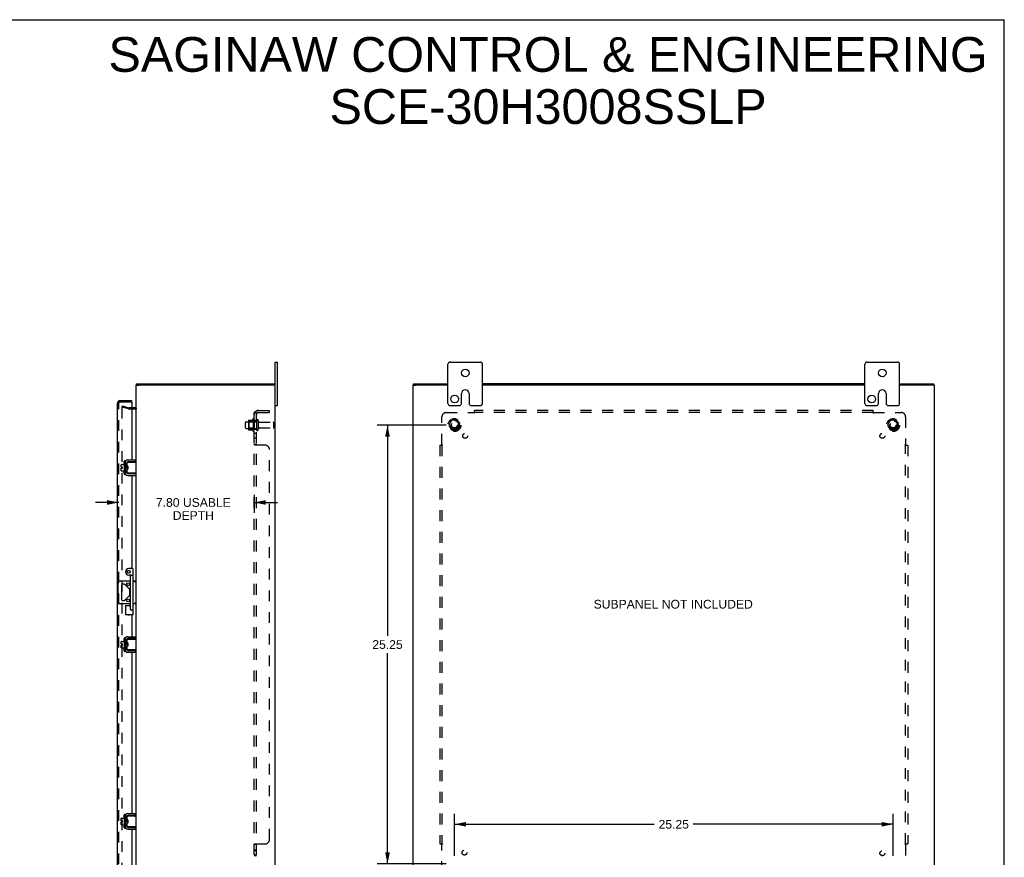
# Model space of a CAD drawing. Header units: inches. Extents: x 0 to 113, y 0 to 73.
# Tile 5 of 5: x 57 to 113, y 25 to 73. Entities that reach past the tile are written whole.
import ezdxf

# ---------------------------------------------------------------- set-up
doc = ezdxf.new("R2010")
doc.units = ezdxf.units.IN
doc.header["$LTSCALE"] = 6.233333
doc.header["$MEASUREMENT"] = 0
doc.linetypes.add('HIDDEN', pattern=[0.2, 0.1, -0.1])
doc.layers.get('0').update_dxf_attribs({"linetype": 'CONTINUOUS'})
for name, color, linetype in [('DEFAULT_2', 8, 'HIDDEN'), ('DIMENSIONS', 7, 'CONTINUOUS'), ('DOOR_ASSEMBLY', 7, 'CONTINUOUS'), ('SUBPANEL', 7, 'CONTINUOUS')]:
    doc.layers.add(name, color=color, linetype=linetype)
doc.styles.get("Standard").update_dxf_attribs({"font": 'arial.ttf'})
doc.dimstyles.new('DIMSTYLE_1', dxfattribs={"dimtxt": 0.5, "dimasz": 0.666667, "dimexe": 0.09, "dimexo": 0.07, "dimgap": 0.0375, "dimtad": 0, "dimtih": 1, "dimtoh": 1, "dimzin": 4, "dimdsep": 46, "dimtxsty": 'Standard', "dimblk": '_FILLED', "dimblk1": '_FILLED', "dimblk2": '_FILLED', "dimcen": 0.09, "dimadec": 3, "dimazin": 1, "dimtfac": 1, "dimtdec": 3, "dimtofl": 0, "dimtmove": 0, "dimatfit": 3, "dimldrblk": '_FILLED', "dimfxl": 0, "dimtolj": 1, "dimtzin": 4, "dimarcsym": 0})

# ---------------------------------------------------------------- blocks, each defined once
blk = doc.blocks.new('_FILLED')
at = {"color": 0, "linetype": 'ByBlock'}
blk.add_solid([(0, 0), (-1, 0.2), (-1, -0.2)], dxfattribs=at)
blk = doc.blocks.new('*D5')
at = {"layer": 'DIMENSIONS', "color": 2, "linetype": 'Continuous'}
for p, q in [((70.165, 45.997), (70.165, 44.959)), ((62.367, 45.559), (61.034, 45.559)), ((70.165, 45.559), (71.499, 45.559))]:
    blk.add_line(p, q, dxfattribs=at)
at = {"layer": 'DIMENSIONS', "color": 2, "linetype": 'Continuous', "xscale": 0.6666666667, "yscale": 0.6666666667, "zscale": 0.6666666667}
blk.add_blockref('_FILLED', (62.367, 45.559), dxfattribs=at)
at = {"layer": 'DIMENSIONS', "color": 2, "linetype": 'Continuous', "xscale": 0.6666666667, "yscale": 0.6666666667, "zscale": 0.6666666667, "rotation": 180}
blk.add_blockref('_FILLED', (70.165, 45.559), dxfattribs=at)
at = {"layer": 'DIMENSIONS', "color": 2, "linetype": 'Continuous', "insert": (66.661, 45.809), "char_height": 0.5, "width": 4.30297, "attachment_point": 2, "line_spacing_factor": 0.9}
blk.add_mtext('7.80 USABLE\\PDEPTH', dxfattribs=at)
blk = doc.blocks.new('*D10')
at = {"layer": 'DIMENSIONS', "color": 2, "linetype": 'Continuous'}
for p, q in [((81.218, 50.011), (77.235, 50.011)), ((77.835, 50.011), (77.835, 37.886)), ((77.835, 24.761), (77.835, 36.886)), ((81.218, 24.761), (77.235, 24.761))]:
    blk.add_line(p, q, dxfattribs=at)
at = {"layer": 'DIMENSIONS', "color": 2, "linetype": 'Continuous', "xscale": 0.6666666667, "yscale": 0.6666666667, "zscale": 0.6666666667}
for p, rotation in [((77.835, 50.011), 90), ((77.835, 24.761), 270)]:
    blk.add_blockref('_FILLED', p, dxfattribs=dict(at, rotation=rotation))
at = {"layer": 'DIMENSIONS', "color": 2, "linetype": 'Continuous', "insert": (77.835, 37.636), "char_height": 0.5, "width": 1.74721, "attachment_point": 2, "line_spacing_factor": 0.9}
blk.add_mtext('25.25', dxfattribs=at)
blk = doc.blocks.new('*D11')
at = {"layer": 'DIMENSIONS', "color": 2, "linetype": 'Continuous'}
for p, q in [((81.685, 25.228), (81.685, 27.646)), ((106.935, 25.228), (106.935, 27.646)), ((81.685, 27.046), (93.186, 27.046)), ((106.935, 27.046), (95.434, 27.046))]:
    blk.add_line(p, q, dxfattribs=at)
at = {"layer": 'DIMENSIONS', "color": 2, "linetype": 'Continuous', "xscale": 0.6666666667, "yscale": 0.6666666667, "zscale": 0.6666666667, "rotation": 180}
blk.add_blockref('_FILLED', (81.685, 27.046), dxfattribs=at)
at = {"layer": 'DIMENSIONS', "color": 2, "linetype": 'Continuous', "xscale": 0.6666666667, "yscale": 0.6666666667, "zscale": 0.6666666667}
blk.add_blockref('_FILLED', (106.935, 27.046), dxfattribs=at)
at = {"layer": 'DIMENSIONS', "color": 2, "linetype": 'Continuous', "insert": (94.31, 27.296), "char_height": 0.5, "width": 1.74721, "attachment_point": 2, "line_spacing_factor": 0.9}
blk.add_mtext('25.25', dxfattribs=at)

msp = doc.modelspace()

# ---------------------------------------------------------------- linework, layer by layer
at = {"color": 7, "linetype": 'Continuous'}
for p, q in [((0, 73.333), (113.333, 73.333)), ((113.333, 0), (113.333, 73.333)), ((71.365, 53.636), (71.5, 53.636)), ((71.5, 51.136), (71.5, 53.636)), ((81.31, 51.261), (81.31, 53.511)), ((81.435, 53.636), (83.185, 53.636)), ((83.31, 51.261), (83.31, 53.511)), ((105.31, 51.261), (105.31, 53.511)), ((105.435, 53.636), (107.185, 53.636)), ((107.31, 51.261), (107.31, 53.511)), ((63.365, 52.311), (63.52, 52.311)), ((63.385, 52.311), (63.385, 52.386)), ((71.365, 52.311), (71.218, 52.311)), ((71.335, 52.311), (71.335, 52.386)), ((79.31, 52.311), (79.46, 52.311)), ((79.335, 52.311), (79.335, 52.386)), ((109.31, 52.311), (109.16, 52.311)), ((109.285, 52.311), (109.285, 52.386)), ((82.091, 51.261), (82.091, 51.824)), ((82.529, 51.824), (82.529, 51.261)), ((106.091, 51.261), (106.091, 51.824)), ((106.529, 51.824), (106.529, 51.261)), ((71.365, 51.136), (71.5, 51.136)), ((81.435, 51.136), (81.966, 51.136)), ((82.654, 51.136), (83.185, 51.136)), ((105.435, 51.136), (105.966, 51.136)), ((106.654, 51.136), (107.185, 51.136)), ((62.513, 47.595), (62.513, 47.731)), ((62.523, 47.741), (62.688, 47.741)), ((62.688, 47.805), (62.688, 47.318)), ((62.698, 47.815), (62.718, 47.815)), ((62.728, 47.875), (62.731, 47.875)), ((62.832, 47.844), (62.832, 47.279)), ((62.836, 47.673), (62.832, 47.68)), ((62.836, 47.679), (62.836, 47.864)), ((62.846, 47.874), (63.365, 47.874)), ((62.896, 47.654), (62.846, 47.654)), ((62.854, 47.642), (62.847, 47.654)), ((62.859, 47.654), (62.853, 47.644)), ((63.332, 47.904), (62.892, 47.904)), ((62.896, 47.654), (62.896, 47.469)), ((63.332, 47.904), (63.332, 48.008)), ((63.365, 47.249), (63.365, 47.874)), ((62.513, 47.595), (62.581, 47.595)), ((62.513, 47.381), (62.513, 47.527)), ((62.513, 47.527), (62.581, 47.527)), ((62.523, 47.371), (62.688, 47.371)), ((62.581, 47.527), (62.581, 47.595)), ((62.698, 47.308), (62.718, 47.308)), ((62.728, 47.247), (62.731, 47.247)), ((62.832, 47.472), (62.839, 47.46)), ((62.836, 47.259), (62.836, 47.444)), ((62.896, 47.469), (62.846, 47.469)), ((63.365, 47.249), (62.846, 47.249)), ((62.867, 47.549), (62.864, 47.574)), ((62.872, 47.469), (62.878, 47.478)), ((62.877, 47.481), (62.884, 47.469)), ((62.892, 47.219), (63.332, 47.219)), ((63.293, 47.256), (63.285, 47.259)), ((63.332, 47.219), (63.332, 47.115)), ((62.329, 39.855), (62.329, 40.917)), ((62.454, 41.042), (63.05, 41.042)), ((62.682, 40.851), (62.583, 40.851)), ((62.992, 40.567), (62.726, 40.833)), ((63.19, 41.042), (63.365, 41.042)), ((62.52, 40.789), (62.52, 39.984)), ((63.01, 40.25), (63.01, 40.523)), ((63.05, 39.73), (62.454, 39.73)), ((62.583, 39.921), (62.682, 39.921)), ((62.726, 39.939), (62.992, 40.205)), ((63.365, 39.73), (63.19, 39.73)), ((62.513, 37.42), (62.513, 37.556)), ((62.513, 37.42), (62.581, 37.42)), ((62.523, 37.566), (62.688, 37.566)), ((62.581, 37.352), (62.581, 37.42)), ((62.688, 37.63), (62.688, 37.143)), ((62.698, 37.64), (62.718, 37.64)), ((62.728, 37.7), (62.731, 37.7)), ((62.832, 37.669), (62.832, 37.104)), ((62.836, 37.498), (62.832, 37.505)), ((62.836, 37.504), (62.836, 37.689)), ((62.846, 37.699), (63.365, 37.699)), ((62.896, 37.479), (62.846, 37.479)), ((62.854, 37.467), (62.847, 37.479)), ((62.859, 37.479), (62.853, 37.469)), ((63.332, 37.729), (62.892, 37.729)), ((62.896, 37.479), (62.896, 37.294)), ((63.332, 37.729), (63.332, 37.833)), ((63.365, 37.074), (63.365, 37.699)), ((62.513, 37.206), (62.513, 37.352)), ((62.513, 37.352), (62.581, 37.352)), ((62.523, 37.196), (62.688, 37.196)), ((62.698, 37.133), (62.718, 37.133)), ((62.728, 37.072), (62.731, 37.072)), ((62.832, 37.297), (62.839, 37.285)), ((62.836, 37.084), (62.836, 37.269)), ((62.896, 37.294), (62.846, 37.294)), ((63.365, 37.074), (62.846, 37.074)), ((62.867, 37.374), (62.864, 37.399)), ((62.872, 37.294), (62.878, 37.303)), ((62.877, 37.306), (62.884, 37.294)), ((62.892, 37.044), (63.332, 37.044)), ((63.293, 37.081), (63.285, 37.084)), ((63.332, 37.044), (63.332, 36.94)), ((62.513, 27.245), (62.513, 27.381)), ((62.513, 27.245), (62.581, 27.245)), ((62.523, 27.391), (62.688, 27.391)), ((62.581, 27.177), (62.581, 27.245)), ((62.688, 27.455), (62.688, 26.968)), ((62.698, 27.465), (62.718, 27.465)), ((62.728, 27.525), (62.731, 27.525)), ((62.832, 27.494), (62.832, 26.929)), ((62.836, 27.323), (62.832, 27.33)), ((62.836, 27.329), (62.836, 27.514)), ((62.846, 27.524), (63.365, 27.524)), ((62.896, 27.304), (62.846, 27.304)), ((62.854, 27.292), (62.847, 27.304)), ((62.859, 27.304), (62.853, 27.294)), ((62.867, 27.199), (62.864, 27.224)), ((63.332, 27.554), (62.892, 27.554)), ((62.896, 27.304), (62.896, 27.119)), ((63.332, 27.554), (63.332, 27.658)), ((63.365, 26.899), (63.365, 27.524)), ((62.513, 27.177), (62.581, 27.177)), ((62.513, 27.031), (62.513, 27.177)), ((62.523, 27.021), (62.688, 27.021)), ((62.698, 26.958), (62.718, 26.958)), ((62.728, 26.897), (62.731, 26.897)), ((62.832, 27.122), (62.839, 27.11)), ((62.836, 26.909), (62.836, 27.094)), ((62.896, 27.119), (62.846, 27.119)), ((63.365, 26.899), (62.846, 26.899)), ((62.872, 27.119), (62.878, 27.128)), ((62.877, 27.131), (62.884, 27.119)), ((62.892, 26.869), (63.332, 26.869)), ((63.293, 26.906), (63.285, 26.909)), ((63.332, 26.869), (63.332, 26.765))]:
    msp.add_line(p, q, dxfattribs=at)
at = {"color": 3, "linetype": 'Continuous'}
for p, q in [((71.365, 21.136), (71.365, 53.636)), ((63.365, 47.874), (63.365, 52.311)), ((63.385, 52.386), (71.335, 52.386)), ((71.21, 52.311), (63.52, 52.311)), ((79.31, 22.461), (79.31, 52.311)), ((79.335, 52.386), (81.31, 52.386)), ((81.31, 52.311), (79.465, 52.311)), ((105.31, 52.386), (83.31, 52.386)), ((105.31, 52.311), (83.31, 52.311)), ((107.31, 52.386), (109.285, 52.386)), ((109.155, 52.311), (107.31, 52.311)), ((109.31, 22.461), (109.31, 52.311)), ((63.295, 51.011), (63.117, 51.011)), ((62.728, 47.875), (62.728, 47.247)), ((62.892, 48.008), (63.332, 48.008)), ((62.892, 47.115), (63.332, 47.115)), ((63.365, 37.699), (63.365, 47.249)), ((62.728, 37.7), (62.728, 37.072)), ((62.892, 37.833), (63.332, 37.833)), ((62.892, 36.94), (63.332, 36.94)), ((63.365, 27.524), (63.365, 37.074)), ((62.728, 27.525), (62.728, 26.897)), ((62.892, 27.658), (63.332, 27.658)), ((62.892, 26.765), (63.332, 26.765)), ((63.365, 22.461), (63.365, 26.899))]:
    msp.add_line(p, q, dxfattribs=at)
at = {"color": 7, "linetype": 'Continuous'}
for points in [[(62.839, 47.585), (62.838, 47.595), (62.838, 47.606), (62.837, 47.616), (62.836, 47.625), (62.835, 47.634), (62.835, 47.643), (62.834, 47.651), (62.833, 47.658), (62.833, 47.665), (62.832, 47.67), (62.832, 47.671)], [(62.836, 47.679), (62.836, 47.677), (62.836, 47.675), (62.836, 47.673), (62.836, 47.672), (62.837, 47.67), (62.837, 47.669), (62.837, 47.668), (62.837, 47.666), (62.838, 47.665), (62.838, 47.664), (62.838, 47.663), (62.839, 47.662), (62.839, 47.661), (62.84, 47.66), (62.84, 47.659), (62.841, 47.658), (62.841, 47.657), (62.842, 47.656), (62.842, 47.656), (62.843, 47.655), (62.844, 47.654), (62.844, 47.654), (62.845, 47.654), (62.846, 47.654)], [(62.864, 47.574), (62.863, 47.581), (62.863, 47.589), (62.862, 47.597), (62.861, 47.604), (62.86, 47.611), (62.859, 47.617), (62.859, 47.622), (62.858, 47.628), (62.857, 47.632), (62.856, 47.636), (62.856, 47.639), (62.855, 47.641), (62.854, 47.642)], [(62.889, 47.585), (62.888, 47.595), (62.888, 47.606), (62.887, 47.616), (62.886, 47.626), (62.885, 47.635), (62.885, 47.643), (62.884, 47.651), (62.884, 47.654)], [(63.285, 47.864), (63.293, 47.866), (63.296, 47.867), (63.299, 47.868), (63.302, 47.869), (63.305, 47.87), (63.308, 47.871), (63.311, 47.872), (63.313, 47.872), (63.316, 47.873), (63.318, 47.873), (63.32, 47.873), (63.322, 47.874), (63.324, 47.874)], [(62.846, 47.469), (62.845, 47.469), (62.844, 47.468), (62.844, 47.468), (62.843, 47.467), (62.842, 47.467), (62.842, 47.466), (62.841, 47.465), (62.841, 47.465), (62.84, 47.464), (62.84, 47.463), (62.839, 47.462), (62.839, 47.461), (62.839, 47.46), (62.838, 47.459), (62.838, 47.458), (62.837, 47.456), (62.837, 47.455), (62.837, 47.454), (62.837, 47.452), (62.836, 47.451), (62.836, 47.449), (62.836, 47.447), (62.836, 47.446), (62.836, 47.444)], [(62.842, 47.531), (62.841, 47.552), (62.839, 47.585)], [(62.847, 47.469), (62.847, 47.475), (62.846, 47.483), (62.845, 47.492), (62.844, 47.501), (62.844, 47.511), (62.843, 47.521), (62.842, 47.531)], [(62.877, 47.481), (62.876, 47.482), (62.875, 47.484), (62.875, 47.487), (62.874, 47.491), (62.873, 47.495), (62.872, 47.5), (62.871, 47.506), (62.871, 47.512), (62.87, 47.519), (62.869, 47.526), (62.868, 47.534), (62.867, 47.541), (62.867, 47.549)], [(62.892, 47.531), (62.891, 47.552), (62.889, 47.585)], [(62.896, 47.482), (62.896, 47.482), (62.895, 47.491), (62.894, 47.5), (62.894, 47.51), (62.893, 47.52), (62.892, 47.531)], [(63.324, 47.249), (63.322, 47.249), (63.32, 47.249), (63.318, 47.249), (63.316, 47.25), (63.313, 47.25), (63.311, 47.251), (63.308, 47.251), (63.305, 47.252), (63.302, 47.253), (63.299, 47.254), (63.296, 47.255), (63.293, 47.256)], [(63.359, 41.042), (63.356, 41.042), (63.352, 41.04), (63.347, 41.038), (63.343, 41.036), (63.338, 41.032), (63.332, 41.029), (63.327, 41.025), (63.321, 41.021), (63.315, 41.016), (63.309, 41.012), (63.303, 41.007), (63.297, 41.002), (63.29, 40.997), (63.284, 40.992), (63.278, 40.987), (63.272, 40.982)], [(63.29, 39.775), (63.278, 39.785), (63.272, 39.79)], [(63.359, 39.73), (63.356, 39.731), (63.352, 39.732), (63.347, 39.734), (63.343, 39.737), (63.338, 39.74), (63.332, 39.744), (63.327, 39.748), (63.321, 39.752), (63.315, 39.756), (63.309, 39.761), (63.303, 39.765), (63.297, 39.77), (63.29, 39.775)], [(62.839, 37.41), (62.838, 37.42), (62.838, 37.431), (62.837, 37.441), (62.836, 37.45), (62.835, 37.459), (62.835, 37.468), (62.834, 37.476), (62.833, 37.483), (62.833, 37.49), (62.832, 37.495), (62.832, 37.496)], [(62.836, 37.504), (62.836, 37.502), (62.836, 37.5), (62.836, 37.498), (62.836, 37.497), (62.837, 37.495), (62.837, 37.494), (62.837, 37.493), (62.837, 37.491), (62.838, 37.49), (62.838, 37.489), (62.838, 37.488), (62.839, 37.487), (62.839, 37.486), (62.84, 37.485), (62.84, 37.484), (62.841, 37.483), (62.841, 37.482), (62.842, 37.481), (62.842, 37.481), (62.843, 37.48), (62.844, 37.479), (62.844, 37.479), (62.845, 37.479), (62.846, 37.479)], [(62.842, 37.356), (62.841, 37.377), (62.839, 37.41)], [(62.864, 37.399), (62.863, 37.406), (62.863, 37.414), (62.862, 37.422), (62.861, 37.429), (62.86, 37.436), (62.859, 37.442), (62.859, 37.447), (62.858, 37.453), (62.857, 37.457), (62.856, 37.461), (62.856, 37.464), (62.855, 37.466), (62.854, 37.467)], [(62.889, 37.41), (62.888, 37.42), (62.888, 37.431), (62.887, 37.441), (62.886, 37.451), (62.885, 37.46), (62.885, 37.468), (62.884, 37.476), (62.884, 37.479)], [(62.892, 37.356), (62.891, 37.377), (62.889, 37.41)], [(63.285, 37.689), (63.293, 37.691), (63.296, 37.692), (63.299, 37.693), (63.302, 37.694), (63.305, 37.695), (63.308, 37.696), (63.311, 37.697), (63.313, 37.697), (63.316, 37.698), (63.318, 37.698), (63.32, 37.698), (63.322, 37.699), (63.324, 37.699)], [(62.846, 37.294), (62.845, 37.294), (62.844, 37.293), (62.844, 37.293), (62.843, 37.292), (62.842, 37.292), (62.842, 37.291), (62.841, 37.29), (62.841, 37.29), (62.84, 37.289), (62.84, 37.288), (62.839, 37.287), (62.839, 37.286), (62.839, 37.285), (62.838, 37.284), (62.838, 37.283), (62.837, 37.281), (62.837, 37.28), (62.837, 37.279), (62.837, 37.277), (62.836, 37.276), (62.836, 37.274), (62.836, 37.272), (62.836, 37.271), (62.836, 37.269)], [(62.847, 37.294), (62.847, 37.3), (62.846, 37.308), (62.845, 37.317), (62.844, 37.326), (62.844, 37.336), (62.843, 37.346), (62.842, 37.356)], [(62.877, 37.306), (62.876, 37.307), (62.875, 37.309), (62.875, 37.312), (62.874, 37.316), (62.873, 37.32), (62.872, 37.325), (62.871, 37.331), (62.871, 37.337), (62.87, 37.344), (62.869, 37.351), (62.868, 37.359), (62.867, 37.366), (62.867, 37.374)], [(62.896, 37.307), (62.896, 37.307), (62.895, 37.316), (62.894, 37.325), (62.894, 37.335), (62.893, 37.345), (62.892, 37.356)], [(63.324, 37.074), (63.322, 37.074), (63.32, 37.074), (63.318, 37.074), (63.316, 37.075), (63.313, 37.075), (63.311, 37.076), (63.308, 37.076), (63.305, 37.077), (63.302, 37.078), (63.299, 37.079), (63.296, 37.08), (63.293, 37.081)], [(62.839, 27.235), (62.838, 27.245), (62.838, 27.256), (62.837, 27.266), (62.836, 27.275), (62.835, 27.284), (62.835, 27.293), (62.834, 27.301), (62.833, 27.308), (62.833, 27.315), (62.832, 27.32), (62.832, 27.321)], [(62.836, 27.329), (62.836, 27.327), (62.836, 27.325), (62.836, 27.323), (62.836, 27.322), (62.837, 27.32), (62.837, 27.319), (62.837, 27.318), (62.837, 27.316), (62.838, 27.315), (62.838, 27.314), (62.838, 27.313), (62.839, 27.312), (62.839, 27.311), (62.84, 27.31), (62.84, 27.309), (62.841, 27.308), (62.841, 27.307), (62.842, 27.306), (62.842, 27.306), (62.843, 27.305), (62.844, 27.304), (62.844, 27.304), (62.845, 27.304), (62.846, 27.304)], [(62.842, 27.181), (62.841, 27.202), (62.839, 27.235)], [(62.864, 27.224), (62.863, 27.231), (62.863, 27.239), (62.862, 27.247), (62.861, 27.254), (62.86, 27.261), (62.859, 27.267), (62.859, 27.272), (62.858, 27.278), (62.857, 27.282), (62.856, 27.286), (62.856, 27.289), (62.855, 27.291), (62.854, 27.292)], [(62.889, 27.235), (62.888, 27.245), (62.888, 27.256), (62.887, 27.266), (62.886, 27.276), (62.885, 27.285), (62.885, 27.293), (62.884, 27.301), (62.884, 27.304)], [(62.892, 27.181), (62.891, 27.202), (62.889, 27.235)], [(63.285, 27.514), (63.293, 27.516), (63.296, 27.517), (63.299, 27.518), (63.302, 27.519), (63.305, 27.52), (63.308, 27.521), (63.311, 27.522), (63.313, 27.522), (63.316, 27.523), (63.318, 27.523), (63.32, 27.523), (63.322, 27.524), (63.324, 27.524)], [(62.846, 27.119), (62.845, 27.119), (62.844, 27.118), (62.844, 27.118), (62.843, 27.117), (62.842, 27.117), (62.842, 27.116), (62.841, 27.115), (62.841, 27.115), (62.84, 27.114), (62.84, 27.113), (62.839, 27.112), (62.839, 27.111), (62.839, 27.11), (62.838, 27.109), (62.838, 27.108), (62.837, 27.106), (62.837, 27.105), (62.837, 27.104), (62.837, 27.102), (62.836, 27.101), (62.836, 27.099), (62.836, 27.097), (62.836, 27.096), (62.836, 27.094)], [(62.847, 27.119), (62.847, 27.125), (62.846, 27.133), (62.845, 27.142), (62.844, 27.151), (62.844, 27.161), (62.843, 27.171), (62.842, 27.181)], [(62.877, 27.131), (62.876, 27.132), (62.875, 27.134), (62.875, 27.137), (62.874, 27.141), (62.873, 27.145), (62.872, 27.15), (62.871, 27.156), (62.871, 27.162), (62.87, 27.169), (62.869, 27.176), (62.868, 27.184), (62.867, 27.191), (62.867, 27.199)], [(62.896, 27.132), (62.896, 27.132), (62.895, 27.141), (62.894, 27.15), (62.894, 27.16), (62.893, 27.17), (62.892, 27.181)], [(63.324, 26.899), (63.322, 26.899), (63.32, 26.899), (63.318, 26.899), (63.316, 26.9), (63.313, 26.9), (63.311, 26.901), (63.308, 26.901), (63.305, 26.902), (63.302, 26.903), (63.299, 26.904), (63.296, 26.905), (63.293, 26.906)]]:
    msp.add_lwpolyline(points, dxfattribs=at)
for centre, radius in [((82.31, 53.011), 0.219), ((106.31, 53.011), 0.219), ((81.701, 51.511), 0.219), ((105.701, 51.511), 0.219), ((62.901, 40.851), 0.08), ((62.901, 39.921), 0.08)]:
    msp.add_circle(centre, radius, dxfattribs=at)
for centre, radius, start, end in [((81.435, 53.511), 0.125, 90, 180), ((83.185, 53.511), 0.125, 0, 90), ((105.435, 53.511), 0.125, 90, 180), ((107.185, 53.511), 0.125, 0, 90), ((82.31, 51.824), 0.219, 0, 180), ((106.31, 51.824), 0.219, 0, 180), ((81.435, 51.261), 0.125, 180, 270), ((81.966, 51.261), 0.125, 270.0001, 360), ((82.654, 51.261), 0.125, 180, 269.9999), ((83.185, 51.261), 0.125, 270, 360), ((105.435, 51.261), 0.125, 180, 270), ((105.966, 51.261), 0.125, 270.0001, 360), ((106.654, 51.261), 0.125, 180, 269.9999), ((107.185, 51.261), 0.125, 270, 360), ((62.523, 47.731), 0.01, 90, 180), ((62.698, 47.805), 0.01, 90, 180), ((62.718, 47.805), 0.01, 0, 90), ((62.892, 47.844), 0.06, 90, 180), ((62.846, 47.864), 0.01, 90, 144.8477), ((62.523, 47.381), 0.01, 180, 270), ((62.698, 47.318), 0.01, 180, 270), ((62.718, 47.318), 0.01, 270, 360), ((62.892, 47.279), 0.06, 180, 270), ((62.846, 47.259), 0.01, 180, 189.0225), ((62.846, 47.259), 0.01, 214.7076, 270), ((62.454, 40.917), 0.125, 90, 180), ((62.583, 40.789), 0.0625, 90, 180), ((62.682, 40.789), 0.0625, 45, 90), ((62.948, 40.523), 0.0625, 0, 45), ((62.948, 40.25), 0.0625, 315, 360), ((62.454, 39.855), 0.125, 180, 270), ((62.583, 39.984), 0.0625, 180, 270), ((62.682, 39.984), 0.0625, 270, 315), ((62.523, 37.556), 0.01, 90, 180), ((62.698, 37.63), 0.01, 90, 180), ((62.718, 37.63), 0.01, 0, 90), ((62.892, 37.669), 0.06, 90, 180), ((62.846, 37.689), 0.01, 90, 144.8477), ((62.523, 37.206), 0.01, 180, 270), ((62.698, 37.143), 0.01, 180, 270), ((62.718, 37.143), 0.01, 270, 360), ((62.892, 37.104), 0.06, 180, 270), ((62.846, 37.084), 0.01, 214.7076, 270), ((62.523, 27.381), 0.01, 90, 180), ((62.698, 27.455), 0.01, 90, 180), ((62.718, 27.455), 0.01, 0, 90), ((62.892, 27.494), 0.06, 90, 180), ((62.846, 27.514), 0.01, 90, 144.8477), ((62.523, 27.031), 0.01, 180, 270), ((62.698, 26.968), 0.01, 180, 270), ((62.718, 26.968), 0.01, 270, 360), ((62.892, 26.929), 0.06, 180, 270), ((62.846, 26.909), 0.01, 180, 189.0225), ((62.846, 26.909), 0.01, 214.7076, 270)]:
    msp.add_arc(centre, radius, start, end, dxfattribs=at)
at = {"color": 3, "linetype": 'Continuous'}
for centre, radius, start, end in [((63.295, 51.081), 0.07, 270, 360), ((62.892, 47.844), 0.164, 90, 180), ((62.892, 47.279), 0.164, 180, 270), ((62.892, 37.669), 0.164, 90, 180), ((62.892, 37.104), 0.164, 180, 270), ((62.892, 27.494), 0.164, 90, 180), ((62.892, 26.929), 0.164, 180, 270)]:
    msp.add_arc(centre, radius, start, end, dxfattribs=at)
at = {"layer": 'DEFAULT_2', "color": 8, "linetype": 'HIDDEN'}
for p, q in [((62.572, 51.116), (62.553, 51.043)), ((62.937, 50.94), (62.553, 51.043)), ((62.553, 51.013), (62.553, 51.011)), ((62.553, 51.011), (62.553, 23.762)), ((62.572, 51.031), (62.571, 51.031)), ((62.572, 51.116), (62.957, 51.013)), ((63.117, 51.011), (62.967, 51.011)), ((63.295, 50.936), (62.967, 50.936)), ((69.665, 49.854), (69.665, 50.169)), ((69.695, 50.199), (70.29, 50.199)), ((69.829, 50.267), (69.829, 49.756)), ((69.849, 50.195), (69.829, 50.215)), ((69.84, 50.289), (70.068, 50.289)), ((69.849, 50.195), (69.849, 49.828)), ((70.145, 50.195), (69.849, 50.195)), ((70.095, 50.367), (70.095, 49.655)), ((70.145, 50.195), (70.165, 50.215)), ((70.145, 50.195), (70.145, 49.828)), ((70.165, 50.345), (70.165, 49.677)), ((70.29, 50.269), (70.29, 49.754)), ((70.4, 50.269), (70.4, 49.754)), ((70.463, 50.176), (71.26, 50.176)), ((71.29, 49.876), (71.29, 50.146)), ((81.522, 50.284), (81.367, 50.016)), ((81.367, 50.006), (81.522, 49.739)), ((81.839, 50.289), (81.531, 50.289)), ((82.003, 50.016), (81.848, 50.284)), ((81.848, 49.739), (82.003, 50.006)), ((106.772, 50.284), (106.617, 50.016)), ((106.617, 50.006), (106.772, 49.739)), ((107.089, 50.289), (106.781, 50.289)), ((107.253, 50.016), (107.098, 50.284)), ((107.098, 49.739), (107.253, 50.006)), ((69.695, 49.824), (70.29, 49.824)), ((69.849, 49.828), (69.829, 49.808)), ((69.84, 49.734), (70.068, 49.734)), ((70.145, 49.828), (69.849, 49.828)), ((70.145, 49.828), (70.165, 49.808)), ((70.463, 49.846), (71.26, 49.846)), ((81.839, 49.734), (81.531, 49.734)), ((107.089, 49.734), (106.781, 49.734))]:
    msp.add_line(p, q, dxfattribs=at)
for points in [[(62.571, 51.031), (62.569, 51.03), (62.567, 51.03), (62.565, 51.029), (62.564, 51.029), (62.562, 51.028), (62.56, 51.026), (62.559, 51.025), (62.558, 51.024), (62.556, 51.022), (62.555, 51.02), (62.554, 51.018), (62.554, 51.017), (62.553, 51.015), (62.553, 51.013)], [(62.577, 51.03), (62.575, 51.03), (62.573, 51.031), (62.572, 51.031)]]:
    msp.add_lwpolyline(points, dxfattribs=at)
for centre, radius in [((81.685, 50.011), 0.372), ((81.685, 50.011), 0.356), ((81.685, 50.011), 0.312), ((81.685, 50.011), 0.204), ((81.685, 50.011), 0.188), ((81.685, 50.011), 0.183), ((81.685, 50.011), 0.165), ((106.935, 50.011), 0.372), ((106.935, 50.011), 0.356), ((106.935, 50.011), 0.312), ((106.935, 50.011), 0.204), ((106.935, 50.011), 0.188), ((106.935, 50.011), 0.183), ((106.935, 50.011), 0.165)]:
    msp.add_circle(centre, radius, dxfattribs=at)
for centre, radius, start, end in [((62.967, 51.051), 0.04, 255, 270), ((62.967, 51.051), 0.115, 255, 270), ((63.295, 51.081), 0.145, 270, 317.0142), ((69.695, 50.169), 0.03, 90, 180), ((69.971, 50.267), 0.141, 174.7919, 180), ((69.84, 50.279), 0.01, 90, 174.8062), ((70.049, 50.299), 0.01, 270, 336.0321), ((70.696, 50.011), 0.698, 149.3369, 156.0321), ((70.127, 50.345), 0.0384, 0, 145.5503), ((70.345, 50.269), 0.055, 0, 180), ((70.463, 50.239), 0.0625, 180, 270), ((71.26, 50.146), 0.03, 360, 90), ((71.26, 49.876), 0.03, 270, 0), ((81.376, 50.011), 0.01, 150.0127, 209.9883), ((81.531, 50.279), 0.01, 90.0124, 149.9892), ((81.839, 50.279), 0.01, 30.012, 89.9887), ((81.994, 50.011), 0.01, 330.0127, 29.9883), ((106.626, 50.011), 0.01, 150.0127, 209.9883), ((106.781, 50.279), 0.01, 90.0124, 149.9892), ((107.089, 50.279), 0.01, 30.012, 89.9887), ((107.244, 50.011), 0.01, 330.0127, 29.9883), ((69.695, 49.854), 0.03, 180, 270), ((69.971, 49.756), 0.141, 180, 185.2081), ((69.84, 49.744), 0.01, 185.1938, 270), ((70.049, 49.724), 0.01, 23.9679, 90), ((70.696, 50.011), 0.698, 203.9679, 210.6631), ((70.127, 49.677), 0.0384, 214.4497, 360), ((70.345, 49.754), 0.055, 180, 360), ((70.463, 49.784), 0.0625, 90, 180), ((81.531, 49.744), 0.01, 210.012, 269.9887), ((81.839, 49.744), 0.01, 270.0124, 329.9892), ((106.781, 49.744), 0.01, 210.012, 269.9887), ((107.089, 49.744), 0.01, 270.0124, 329.9892)]:
    msp.add_arc(centre, radius, start, end, dxfattribs=at)
at = {"layer": 'DOOR_ASSEMBLY', "color": 3, "linetype": 'Continuous'}
for p, q in [((62.292, 23.5), (62.292, 51.273)), ((62.437, 51.418), (63.117, 51.418)), ((63.117, 51.327), (63.117, 48.008)), ((62.676, 47.741), (62.676, 47.917)), ((62.726, 47.967), (62.782, 47.967)), ((62.832, 47.851), (62.832, 47.679)), ((63.117, 47.904), (63.117, 47.874)), ((62.676, 47.205), (62.676, 47.371)), ((62.782, 47.155), (62.726, 47.155)), ((62.832, 47.471), (62.832, 47.271)), ((63.117, 47.249), (63.117, 47.219)), ((63.117, 47.115), (63.117, 41.761)), ((63.117, 39.099), (63.117, 37.833)), ((62.676, 37.566), (62.676, 37.742)), ((62.726, 37.792), (62.782, 37.792)), ((62.832, 37.676), (62.832, 37.504)), ((63.117, 37.729), (63.117, 37.699)), ((62.676, 37.03), (62.676, 37.196)), ((62.782, 36.98), (62.726, 36.98)), ((62.832, 37.296), (62.832, 37.096)), ((63.117, 37.074), (63.117, 37.044)), ((63.117, 36.94), (63.117, 27.658)), ((62.676, 27.391), (62.676, 27.567)), ((62.726, 27.617), (62.782, 27.617)), ((62.832, 27.501), (62.832, 27.329)), ((63.117, 27.554), (63.117, 27.524)), ((62.676, 26.855), (62.676, 27.021)), ((62.782, 26.805), (62.726, 26.805)), ((62.832, 27.121), (62.832, 26.921)), ((63.117, 26.899), (63.117, 26.869)), ((63.117, 26.765), (63.117, 23.445))]:
    msp.add_line(p, q, dxfattribs=at)
at = {"layer": 'DOOR_ASSEMBLY', "color": 8, "linetype": 'HIDDEN'}
for p, q in [((62.367, 23.5), (62.367, 51.273)), ((62.437, 51.343), (63.102, 51.343))]:
    msp.add_line(p, q, dxfattribs=at)
at = {"layer": 'DOOR_ASSEMBLY', "color": 7, "linetype": 'Continuous'}
for p, q in [((63.117, 51.343), (63.102, 51.343)), ((63.117, 51.343), (63.117, 51.418)), ((63.16, 41.761), (62.94, 41.761)), ((63.02, 41.386), (62.94, 41.386)), ((63.08, 41.386), (63.16, 41.386)), ((63.19, 39.099), (63.19, 41.731)), ((63.05, 39.416), (63.05, 41.356)), ((62.752, 39.636), (62.752, 39.099)), ((62.752, 39.636), (63.05, 39.636)), ((63.072, 39.386), (63.16, 39.386)), ((63.19, 39.099), (62.752, 39.099))]:
    msp.add_line(p, q, dxfattribs=at)
for points in [[(62.752, 39.636), (62.753, 39.636), (62.753, 39.635), (62.754, 39.634), (62.774, 39.615)], [(62.752, 39.099), (62.753, 39.099), (62.753, 39.1), (62.754, 39.101), (62.774, 39.12)], [(62.774, 39.615), (62.778, 39.611), (62.782, 39.606)], [(62.774, 39.12), (62.778, 39.124), (62.782, 39.129)], [(63.02, 39.416), (63.027, 39.41), (63.033, 39.404), (63.04, 39.398), (63.046, 39.394), (63.053, 39.39), (63.059, 39.388), (63.066, 39.387), (63.072, 39.386)], [(63.169, 39.12), (63.164, 39.124), (63.16, 39.129)], [(63.19, 39.099), (63.19, 39.099), (63.189, 39.1), (63.188, 39.101), (63.169, 39.12)]]:
    msp.add_lwpolyline(points, dxfattribs=at)
for radius in [0.085, 0.08]:
    msp.add_circle((62.94, 41.574), radius, dxfattribs=at)
at = {"layer": 'DOOR_ASSEMBLY', "color": 3, "linetype": 'Continuous'}
for centre, radius, start, end in [((62.437, 51.273), 0.145, 90, 180), ((63.102, 51.327), 0.0156, 0, 90), ((62.726, 47.917), 0.05, 90, 180), ((62.782, 47.917), 0.05, 87.7617, 90), ((62.726, 47.205), 0.05, 180, 270), ((62.782, 47.205), 0.05, 270, 272.2383), ((62.94, 39.199), 0.109, 246.6065, 293.3935), ((62.726, 37.742), 0.05, 90, 180), ((62.782, 37.742), 0.05, 87.7617, 90), ((62.726, 37.03), 0.05, 180, 270), ((62.782, 37.03), 0.05, 270, 272.2383), ((62.726, 27.567), 0.05, 90, 180), ((62.782, 27.567), 0.05, 87.7617, 90), ((62.726, 26.855), 0.05, 180, 270), ((62.782, 26.855), 0.05, 270, 272.2383)]:
    msp.add_arc(centre, radius, start, end, dxfattribs=at)
at = {"layer": 'DOOR_ASSEMBLY', "color": 8, "linetype": 'HIDDEN'}
msp.add_arc((62.437, 51.273), 0.07, 90, 180, dxfattribs=at)
at = {"layer": 'DOOR_ASSEMBLY', "color": 7, "linetype": 'Continuous'}
for centre, radius, start, end in [((62.94, 41.574), 0.188, 90, 270), ((63.02, 41.356), 0.03, 359.9987, 89.9934), ((63.08, 41.356), 0.03, 90, 180), ((63.16, 41.731), 0.03, 0, 90), ((63.16, 41.356), 0.03, 0, 90), ((63.08, 39.416), 0.03, 180, 270), ((63.16, 39.416), 0.03, 270, 360)]:
    msp.add_arc(centre, radius, start, end, dxfattribs=at)
at = {"layer": 'SUBPANEL', "color": 8, "linetype": 'HIDDEN'}
for p, q in [((70.165, 24.042), (70.165, 50.73)), ((70.29, 50.73), (70.165, 50.73)), ((70.219, 50.768), (70.316, 50.689)), ((70.244, 50.728), (70.245, 50.727)), ((70.245, 50.727), (70.247, 50.727)), ((70.247, 50.727), (70.248, 50.726)), ((70.248, 50.726), (70.25, 50.726)), ((70.25, 50.726), (70.251, 50.726)), ((70.251, 50.726), (70.253, 50.725)), ((70.253, 50.725), (70.254, 50.725)), ((70.254, 50.725), (70.256, 50.724)), ((70.256, 50.724), (70.257, 50.724)), ((70.257, 50.724), (70.259, 50.723)), ((70.259, 50.723), (70.261, 50.723)), ((70.29, 24.042), (70.29, 50.73)), ((70.402, 50.855), (71.04, 50.855)), ((70.402, 50.73), (71.04, 50.73)), ((71.04, 50.73), (71.04, 50.855)), ((80.966, 48.89), (80.966, 50.48)), ((81.216, 50.73), (82.806, 50.73)), ((82.82, 50.744), (82.816, 50.741)), ((82.824, 50.749), (82.82, 50.744)), ((82.841, 50.689), (82.841, 50.855)), ((105.779, 50.855), (82.841, 50.855)), ((105.779, 50.73), (82.841, 50.73)), ((105.779, 50.689), (105.779, 50.855)), ((105.814, 50.73), (107.404, 50.73)), ((107.654, 50.48), (107.654, 48.89)), ((70.29, 50.261), (70.165, 50.261)), ((70.29, 49.761), (70.165, 49.761)), ((70.29, 49.533), (70.165, 49.533)), ((70.29, 49.252), (70.165, 49.252)), ((70.29, 48.89), (70.165, 48.89)), ((70.79, 48.855), (70.219, 48.855)), ((70.312, 48.868), (70.311, 48.87)), ((80.841, 48.855), (80.841, 25.917)), ((80.841, 48.855), (81.007, 48.855)), ((80.966, 48.855), (80.966, 25.917)), ((107.613, 48.855), (107.779, 48.855)), ((107.654, 25.917), (107.654, 48.855)), ((107.668, 48.876), (107.665, 48.88)), ((107.672, 48.872), (107.668, 48.876)), ((107.779, 48.855), (107.779, 25.917)), ((71.04, 26.167), (71.04, 48.605)), ((70.165, 25.883), (70.165, 25.882)), ((70.29, 25.882), (70.165, 25.882)), ((70.29, 25.557), (70.165, 25.557)), ((70.29, 25.52), (70.165, 25.52)), ((70.179, 25.898), (70.176, 25.896)), ((70.219, 25.917), (70.79, 25.917)), ((70.291, 25.883), (70.29, 25.882)), ((70.316, 25.909), (70.315, 25.908)), ((70.316, 25.913), (70.316, 25.912)), ((80.841, 25.917), (81.007, 25.917)), ((80.948, 25.9), (80.952, 25.896)), ((80.952, 25.896), (80.955, 25.893)), ((80.966, 24.292), (80.966, 25.882)), ((107.613, 25.917), (107.779, 25.917)), ((107.654, 25.882), (107.654, 24.292)), ((70.29, 25.276), (70.165, 25.276)), ((70.29, 25.239), (70.165, 25.239))]:
    msp.add_line(p, q, dxfattribs=at)
for points in [[(70.188, 50.75), (70.185, 50.749), (70.182, 50.747), (70.179, 50.746), (70.176, 50.744), (70.174, 50.743), (70.171, 50.741), (70.169, 50.739), (70.168, 50.737), (70.167, 50.736), (70.166, 50.734), (70.166, 50.733), (70.165, 50.731), (70.165, 50.73)], [(70.219, 50.768), (70.218, 50.767), (70.216, 50.765), (70.213, 50.763), (70.211, 50.761), (70.208, 50.759), (70.205, 50.758), (70.201, 50.756), (70.198, 50.754), (70.194, 50.753), (70.188, 50.75)], [(70.234, 50.73), (70.233, 50.73), (70.233, 50.73), (70.233, 50.73), (70.232, 50.73), (70.232, 50.73), (70.231, 50.73), (70.231, 50.73), (70.231, 50.73), (70.231, 50.73), (70.231, 50.73)], [(70.231, 50.73), (70.231, 50.73), (70.231, 50.73), (70.231, 50.73), (70.231, 50.73), (70.231, 50.73), (70.232, 50.73), (70.232, 50.73), (70.232, 50.73), (70.233, 50.73), (70.233, 50.73), (70.234, 50.73), (70.234, 50.729), (70.235, 50.729), (70.236, 50.729), (70.236, 50.729), (70.237, 50.729), (70.237, 50.729), (70.238, 50.729), (70.239, 50.729), (70.239, 50.729), (70.24, 50.728), (70.241, 50.728), (70.241, 50.728), (70.242, 50.728), (70.243, 50.728), (70.243, 50.728), (70.244, 50.728)], [(70.261, 50.723), (70.262, 50.722), (70.263, 50.722), (70.264, 50.721), (70.265, 50.721), (70.266, 50.721), (70.267, 50.72), (70.268, 50.72), (70.269, 50.72), (70.27, 50.719), (70.271, 50.719), (70.271, 50.718), (70.272, 50.718), (70.273, 50.718), (70.274, 50.717), (70.275, 50.717), (70.276, 50.717), (70.277, 50.716), (70.277, 50.716), (70.278, 50.716), (70.279, 50.715), (70.28, 50.715), (70.281, 50.714), (70.281, 50.714), (70.282, 50.714), (70.283, 50.713), (70.283, 50.713), (70.284, 50.713), (70.285, 50.712), (70.286, 50.712), (70.286, 50.712), (70.287, 50.711), (70.288, 50.711), (70.288, 50.711), (70.289, 50.71), (70.289, 50.71), (70.29, 50.71), (70.29, 50.709), (70.291, 50.709), (70.291, 50.709), (70.292, 50.708), (70.292, 50.708), (70.293, 50.708), (70.293, 50.708), (70.294, 50.707), (70.294, 50.707), (70.294, 50.707), (70.294, 50.707)], [(70.305, 50.706), (70.304, 50.708), (70.302, 50.71), (70.3, 50.712), (70.298, 50.714), (70.297, 50.716), (70.295, 50.718), (70.294, 50.72), (70.293, 50.722), (70.292, 50.724), (70.291, 50.725), (70.291, 50.727), (70.291, 50.729), (70.29, 50.73)], [(70.294, 50.707), (70.294, 50.707), (70.294, 50.707), (70.294, 50.707), (70.294, 50.707), (70.294, 50.707), (70.294, 50.707), (70.294, 50.708), (70.293, 50.708), (70.293, 50.708), (70.293, 50.708), (70.292, 50.709), (70.292, 50.709), (70.291, 50.709), (70.291, 50.71)], [(70.316, 50.689), (70.316, 50.69), (70.316, 50.69), (70.316, 50.691), (70.316, 50.692), (70.316, 50.692), (70.316, 50.693), (70.315, 50.694), (70.314, 50.695), (70.313, 50.697), (70.312, 50.698), (70.311, 50.7), (70.31, 50.701), (70.308, 50.703), (70.305, 50.706)], [(82.816, 50.741), (82.815, 50.739), (82.813, 50.737), (82.811, 50.736), (82.81, 50.734), (82.808, 50.733), (82.807, 50.731), (82.806, 50.73)], [(82.816, 50.716), (82.815, 50.718), (82.813, 50.72), (82.812, 50.722), (82.811, 50.724), (82.809, 50.725), (82.808, 50.727), (82.807, 50.729), (82.806, 50.73)], [(82.841, 50.689), (82.84, 50.69), (82.838, 50.69), (82.837, 50.691), (82.836, 50.692), (82.834, 50.692), (82.833, 50.693), (82.832, 50.694), (82.83, 50.695), (82.829, 50.697), (82.828, 50.698), (82.826, 50.7), (82.825, 50.701), (82.824, 50.703), (82.823, 50.704), (82.822, 50.706), (82.821, 50.708), (82.819, 50.71), (82.818, 50.712), (82.816, 50.716)], [(82.841, 50.768), (82.84, 50.767), (82.838, 50.765), (82.837, 50.763), (82.836, 50.761), (82.834, 50.759), (82.833, 50.758), (82.831, 50.756), (82.83, 50.754), (82.828, 50.753), (82.827, 50.751), (82.826, 50.75), (82.824, 50.749)], [(105.779, 50.768), (105.78, 50.767), (105.782, 50.765), (105.783, 50.763), (105.784, 50.761), (105.786, 50.759), (105.787, 50.758), (105.789, 50.756), (105.79, 50.754), (105.792, 50.753), (105.793, 50.751), (105.794, 50.75), (105.796, 50.749)], [(105.779, 50.689), (105.78, 50.69), (105.782, 50.69), (105.783, 50.691), (105.784, 50.692), (105.786, 50.692), (105.787, 50.693), (105.788, 50.694), (105.79, 50.695), (105.791, 50.697), (105.792, 50.698), (105.794, 50.7), (105.795, 50.701), (105.796, 50.703), (105.797, 50.704), (105.798, 50.706), (105.799, 50.708), (105.801, 50.71), (105.802, 50.712)], [(105.796, 50.749), (105.802, 50.743), (105.804, 50.741), (105.805, 50.739), (105.807, 50.737), (105.809, 50.736), (105.81, 50.734), (105.812, 50.733), (105.813, 50.731), (105.814, 50.73)], [(105.802, 50.712), (105.804, 50.716), (105.805, 50.718), (105.807, 50.72), (105.808, 50.722), (105.809, 50.724), (105.811, 50.725), (105.812, 50.727), (105.813, 50.729), (105.814, 50.73)], [(70.166, 48.886), (70.166, 48.888), (70.165, 48.889), (70.165, 48.89)], [(70.174, 48.878), (70.171, 48.88), (70.169, 48.882), (70.168, 48.883), (70.167, 48.885), (70.166, 48.886), (70.166, 48.888), (70.165, 48.889), (70.165, 48.89)], [(70.179, 48.875), (70.176, 48.876), (70.174, 48.878), (70.171, 48.88)], [(70.185, 48.872), (70.182, 48.873), (70.179, 48.875)], [(70.198, 48.866), (70.191, 48.869), (70.188, 48.871), (70.185, 48.872)], [(70.213, 48.859), (70.211, 48.861), (70.208, 48.862), (70.205, 48.863), (70.201, 48.865), (70.198, 48.866)], [(70.219, 48.855), (70.218, 48.856), (70.216, 48.858), (70.213, 48.859)], [(70.297, 48.88), (70.295, 48.882), (70.294, 48.883), (70.293, 48.884), (70.292, 48.885), (70.291, 48.887), (70.291, 48.888), (70.291, 48.889), (70.29, 48.89)], [(70.293, 48.884), (70.292, 48.885), (70.291, 48.887), (70.291, 48.888), (70.291, 48.889)], [(70.304, 48.876), (70.3, 48.878), (70.298, 48.879), (70.297, 48.88), (70.295, 48.882)], [(70.31, 48.871), (70.308, 48.872), (70.307, 48.873), (70.305, 48.874), (70.304, 48.876)], [(70.316, 48.855), (70.316, 48.856), (70.316, 48.858), (70.316, 48.859), (70.316, 48.861), (70.316, 48.862), (70.316, 48.863), (70.315, 48.865), (70.314, 48.866), (70.313, 48.867), (70.312, 48.868), (70.311, 48.87), (70.31, 48.871), (70.308, 48.872)], [(70.316, 48.855), (70.316, 48.856), (70.316, 48.858), (70.316, 48.859), (70.316, 48.861), (70.316, 48.862), (70.316, 48.863)], [(80.928, 48.855), (80.93, 48.856), (80.932, 48.858), (80.933, 48.859), (80.935, 48.861), (80.937, 48.862), (80.939, 48.863), (80.94, 48.865), (80.942, 48.866), (80.943, 48.868), (80.945, 48.869), (80.946, 48.871), (80.948, 48.872)], [(80.948, 48.872), (80.954, 48.878), (80.955, 48.88), (80.957, 48.882), (80.959, 48.883), (80.96, 48.885), (80.962, 48.886), (80.964, 48.888), (80.965, 48.889), (80.966, 48.89)], [(80.985, 48.878), (80.98, 48.88), (80.978, 48.882), (80.976, 48.883), (80.974, 48.884), (80.972, 48.885), (80.971, 48.887), (80.969, 48.888), (80.968, 48.889), (80.966, 48.89)], [(81.007, 48.855), (81.007, 48.856), (81.006, 48.858), (81.005, 48.859), (81.005, 48.861), (81.004, 48.862), (81.003, 48.863), (81.002, 48.865), (81.001, 48.866), (80.999, 48.867), (80.998, 48.868), (80.997, 48.87), (80.995, 48.871), (80.994, 48.872), (80.992, 48.873), (80.99, 48.874), (80.988, 48.876), (80.986, 48.877), (80.985, 48.878)], [(107.613, 48.855), (107.613, 48.856), (107.614, 48.858), (107.615, 48.859), (107.615, 48.861), (107.616, 48.862), (107.617, 48.863), (107.618, 48.865), (107.619, 48.866), (107.621, 48.867), (107.622, 48.868), (107.623, 48.87), (107.625, 48.871), (107.626, 48.872), (107.628, 48.873), (107.63, 48.874), (107.632, 48.876), (107.634, 48.877), (107.635, 48.878), (107.64, 48.88)], [(107.64, 48.88), (107.642, 48.882), (107.644, 48.883), (107.646, 48.884), (107.648, 48.885), (107.649, 48.887), (107.651, 48.888), (107.652, 48.889), (107.654, 48.89)], [(107.665, 48.88), (107.663, 48.882), (107.661, 48.883), (107.66, 48.885), (107.658, 48.886), (107.656, 48.888), (107.655, 48.889), (107.654, 48.89)], [(107.692, 48.855), (107.69, 48.856), (107.689, 48.858), (107.687, 48.859), (107.685, 48.861), (107.683, 48.862), (107.681, 48.863), (107.68, 48.865), (107.678, 48.866), (107.677, 48.868), (107.675, 48.869), (107.674, 48.871), (107.672, 48.872)], [(70.185, 25.9), (70.182, 25.899), (70.179, 25.898), (70.176, 25.896), (70.174, 25.894), (70.171, 25.893), (70.169, 25.891), (70.168, 25.889), (70.167, 25.888), (70.166, 25.886), (70.166, 25.885), (70.165, 25.883), (70.165, 25.882)], [(70.171, 25.893), (70.169, 25.891), (70.168, 25.889)], [(70.191, 25.903), (70.188, 25.902), (70.185, 25.9)], [(70.219, 25.917), (70.218, 25.916), (70.216, 25.915), (70.213, 25.913), (70.211, 25.912), (70.208, 25.91), (70.205, 25.909), (70.201, 25.908), (70.198, 25.906), (70.191, 25.903)], [(70.219, 25.917), (70.218, 25.916), (70.216, 25.915), (70.213, 25.913), (70.211, 25.912), (70.208, 25.91)], [(70.3, 25.894), (70.298, 25.893), (70.297, 25.892), (70.295, 25.891), (70.294, 25.889), (70.293, 25.888), (70.292, 25.887), (70.291, 25.886), (70.291, 25.884), (70.291, 25.883), (70.29, 25.882)], [(70.298, 25.893), (70.297, 25.892), (70.295, 25.891), (70.294, 25.889), (70.293, 25.888)], [(70.316, 25.917), (70.316, 25.916), (70.316, 25.914), (70.316, 25.913), (70.316, 25.912), (70.316, 25.91), (70.316, 25.909), (70.315, 25.908), (70.314, 25.907), (70.313, 25.905), (70.312, 25.904), (70.311, 25.903), (70.31, 25.901), (70.308, 25.9), (70.307, 25.899), (70.305, 25.898), (70.304, 25.897), (70.3, 25.894)], [(70.314, 25.907), (70.313, 25.905), (70.312, 25.904), (70.311, 25.903), (70.31, 25.901), (70.308, 25.9), (70.307, 25.899), (70.305, 25.898)], [(70.316, 25.917), (70.316, 25.916), (70.316, 25.914)], [(80.928, 25.917), (80.93, 25.916), (80.932, 25.915), (80.933, 25.913), (80.935, 25.912), (80.937, 25.91), (80.939, 25.909), (80.94, 25.908), (80.942, 25.906), (80.943, 25.905), (80.945, 25.903), (80.946, 25.902), (80.948, 25.9)], [(80.955, 25.893), (80.957, 25.891), (80.959, 25.889), (80.96, 25.888), (80.962, 25.886), (80.964, 25.885), (80.965, 25.883), (80.966, 25.882)], [(80.98, 25.892), (80.978, 25.891), (80.976, 25.889), (80.974, 25.888), (80.972, 25.887), (80.971, 25.886), (80.969, 25.884), (80.968, 25.883), (80.966, 25.882)], [(81.007, 25.917), (81.007, 25.916), (81.006, 25.914), (81.005, 25.913), (81.005, 25.912), (81.004, 25.91), (81.003, 25.909), (81.002, 25.908), (81.001, 25.907), (80.999, 25.905), (80.998, 25.904), (80.997, 25.903), (80.995, 25.901), (80.994, 25.9), (80.992, 25.899), (80.99, 25.898), (80.988, 25.897), (80.986, 25.896), (80.985, 25.894), (80.98, 25.892)], [(107.613, 25.917), (107.613, 25.916), (107.614, 25.914), (107.615, 25.913), (107.615, 25.912), (107.616, 25.91), (107.617, 25.909), (107.618, 25.908), (107.619, 25.907), (107.621, 25.905), (107.622, 25.904), (107.623, 25.903), (107.625, 25.901), (107.626, 25.9), (107.628, 25.899), (107.63, 25.898), (107.632, 25.897), (107.634, 25.896), (107.635, 25.894)], [(107.635, 25.894), (107.64, 25.892), (107.642, 25.891), (107.644, 25.889), (107.646, 25.888), (107.648, 25.887), (107.649, 25.886), (107.651, 25.884), (107.652, 25.883), (107.654, 25.882)], [(107.672, 25.9), (107.666, 25.894), (107.665, 25.893), (107.663, 25.891), (107.661, 25.889), (107.66, 25.888), (107.658, 25.886), (107.656, 25.885), (107.655, 25.883), (107.654, 25.882)], [(107.692, 25.917), (107.69, 25.916), (107.689, 25.915), (107.687, 25.913), (107.685, 25.912), (107.683, 25.91), (107.681, 25.909), (107.68, 25.908), (107.678, 25.906), (107.677, 25.905), (107.675, 25.903), (107.674, 25.902), (107.672, 25.9)]]:
    msp.add_lwpolyline(points, dxfattribs=at)
for centre, radius in [((81.685, 50.011), 0.25), ((106.935, 50.011), 0.25), ((82.304, 49.392), 0.141), ((106.316, 49.392), 0.141), ((82.265, 25.416), 0.141), ((106.316, 25.38), 0.141)]:
    msp.add_circle(centre, radius, dxfattribs=at)
for centre, radius, start, end in [((70.402, 50.618), 0.237, 90, 180), ((70.402, 50.618), 0.112, 90, 180), ((81.216, 50.48), 0.25, 90, 180), ((107.404, 50.48), 0.25, 0, 90), ((70.79, 48.605), 0.25, 0, 90), ((70.79, 26.167), 0.25, 270, 360)]:
    msp.add_arc(centre, radius, start, end, dxfattribs=at)

# ---------------------------------------------------------------- texts
at = {"layer": 'DIMENSIONS', "color": 2, "linetype": 'Continuous', "attachment_point": 2, "line_spacing_factor": 0.9}
for s, insert, char_height, width in [('SAGINAW CONTROL & ENGINEERING\\PSCE-30H3008SSLP', (87.077, 72.335), 2, 50.51301), ('SUBPANEL NOT INCLUDED', (94.279, 39.957), 0.5, 9.14312)]:
    msp.add_mtext(s, dxfattribs=dict(at, insert=insert, char_height=char_height, width=width))

# ---------------------------------------------------------------- dimensions: what is measured, and where the dimension line sits
at = {"layer": 'DIMENSIONS', "color": 2, "linetype": 'Continuous'}
dim = msp.add_linear_dim(base=(70.165, 45.559), p1=(62.367, 51.343), p2=(70.165, 44.889), text='<> USABLE\\PDEPTH', dimstyle='DIMSTYLE_1', dxfattribs=at)
dim.commit()
dim.dimension.update_dxf_attribs({"geometry": '*D5', "text_midpoint": (66.661, 45.184), "dimtype": 160})
dim = msp.add_linear_dim(base=(77.835, 24.761), p1=(81.288, 50.011), p2=(81.288, 24.761), angle=270, dimstyle='DIMSTYLE_1', dxfattribs=at)
dim.commit()
dim.dimension.update_dxf_attribs({"geometry": '*D10', "text_midpoint": (77.831, 37.383), "dimtype": 160})
dim = msp.add_linear_dim(base=(106.935, 27.046), p1=(81.685, 25.158), p2=(106.935, 25.158), dimstyle='DIMSTYLE_1', dxfattribs=at)
dim.commit()
dim.dimension.update_dxf_attribs({"geometry": '*D11', "text_midpoint": (94.305, 27.043), "dimtype": 160})

doc.saveas('drawing.dxf')
